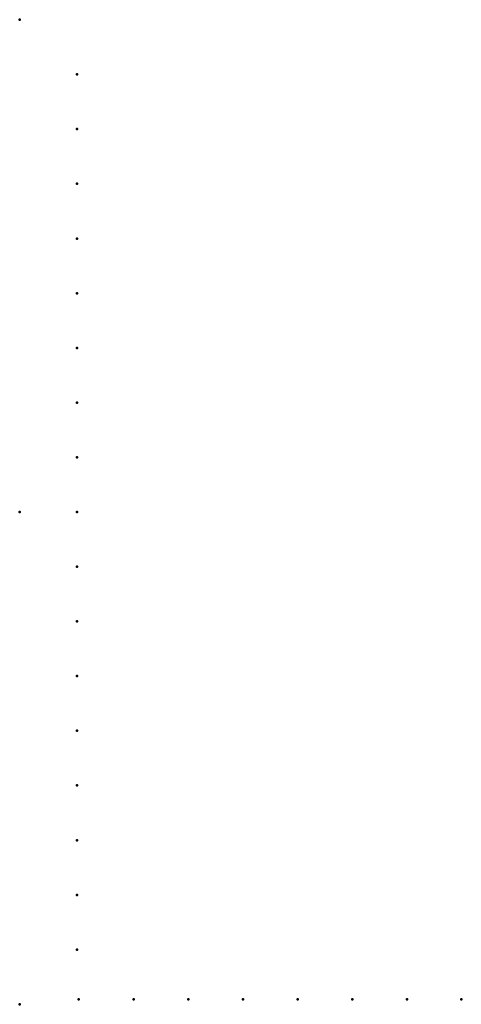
# Model space of a CAD drawing. Header units: millimetres. Extents: x 0 to 269, y -300 to 300.
import ezdxf

# ---------------------------------------------------------------- set-up
doc = ezdxf.new("R2010")
doc.units = ezdxf.units.MM
doc.layers.add('ConnectionPoints', color=7, linetype='Continuous', lineweight=50)

msp = doc.modelspace()

# ---------------------------------------------------------------- linework, layer by layer
at = {"layer": 'ConnectionPoints'}
for p in [(0, 300, 70), (35, 266.64, 70), (35, 233.31, 70), (35, 199.98, 70), (35, 166.65, 70), (35, 133.32, 70), (35, 99.99, 70), (35, 66.66, 70), (35, 33.33, 70), (0, 0), (0, 0, 70), (0, 0, 70), (0, 0, 70), (35, 0, 70), (35, -33.33, 70), (35, -66.66, 70), (35, -99.99, 70), (35, -133.32, 70), (35, -166.65, 70), (35, -199.98, 70), (35, -233.31, 70), (35, -266.64, 70), (0, -300, 70), (36, -297, 70), (69.33, -297, 70), (102.66, -297, 70), (135.99, -297, 70), (169.32, -297, 70), (202.65, -297, 70), (235.98, -297, 70), (269, -297, 70)]:
    msp.add_point(p, dxfattribs=at)
at = {"layer": 'ConnectionPoints', "extrusion": (0, 1.22465e-16, -1)}
for p in [(35, 266.64, 70), (35, 233.31, 70), (35, 199.98, 70), (35, 166.65, 70), (35, 133.32, 70), (35, 99.99, 70), (35, 66.66, 70), (35, 33.33, 70), (0, 0, 70), (0, 0, 70), (35, 0, 70), (35, -33.33, 70), (35, -66.66, 70), (35, -99.99, 70), (35, -133.32, 70), (35, -166.65, 70), (35, -199.98, 70), (35, -233.31, 70), (35, -266.64, 70), (36, -297, 70), (69.33, -297, 70), (102.66, -297, 70), (135.99, -297, 70), (169.32, -297, 70), (202.65, -297, 70), (235.98, -297, 70), (269, -297, 70)]:
    msp.add_point(p, dxfattribs=at)
at = {"layer": 'ConnectionPoints', "extrusion": (-1.49976e-32, -1.22465e-16, -1)}
msp.add_point((0, 0), dxfattribs=at)

doc.saveas('drawing.dxf')
